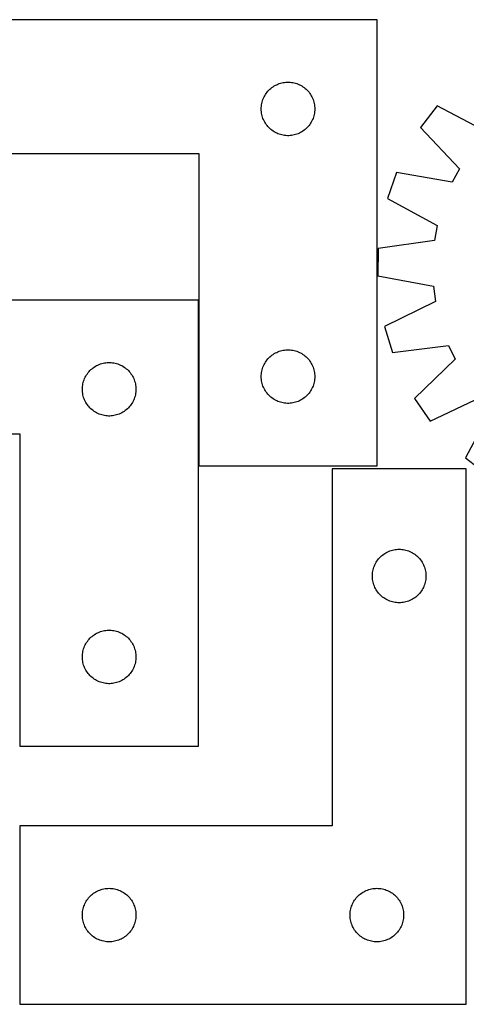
# Model space of a CAD drawing. Header units: millimetres. Extents: x 7 to 1493, y 7 to 2993.
# Tile 5 of 14: x 457 to 707, y 739 to 1291. Entities that reach past the tile are written whole.
import ezdxf

# ---------------------------------------------------------------- set-up
doc = ezdxf.new("R2010")
doc.units = ezdxf.units.MM
doc.layers.add('CUT', color=7, linetype='CONTINUOUS', true_color=0x000000)

msp = doc.modelspace()

# ---------------------------------------------------------------- linework, layer by layer
at = {"layer": 'CUT'}
for p, q in [((657.019708, 1290.8133), (357.019708, 1290.8133)), ((657.019708, 1040.8133), (657.019708, 1290.8133)), ((597.410811, 1252.331507), (598.016494, 1252.810889)), ((598.016494, 1252.810889), (598.646053, 1253.258455)), ((598.646053, 1253.258455), (599.297816, 1253.67302)), ((599.297816, 1253.67302), (599.970057, 1254.053482)), ((599.970057, 1254.053482), (600.660992, 1254.398834)), ((600.660992, 1254.398834), (601.36879, 1254.70816)), ((601.36879, 1254.70816), (602.091573, 1254.980639)), ((602.091573, 1254.980639), (602.827424, 1255.215548)), ((602.827424, 1255.215548), (603.574392, 1255.412266)), ((603.574392, 1255.412266), (604.330497, 1255.570269)), ((604.330497, 1255.570269), (605.093733, 1255.68914)), ((605.093733, 1255.68914), (605.862076, 1255.768563)), ((605.862076, 1255.768563), (606.63349, 1255.808327)), ((606.63349, 1255.808327), (607.405927, 1255.808327)), ((607.405927, 1255.808327), (608.17734, 1255.768563)), ((608.17734, 1255.768563), (608.945684, 1255.68914)), ((608.945684, 1255.68914), (609.70892, 1255.570269)), ((609.70892, 1255.570269), (610.465024, 1255.412266)), ((610.465024, 1255.412266), (611.211993, 1255.215548)), ((611.211993, 1255.215548), (611.947844, 1254.980639)), ((611.947844, 1254.980639), (612.670627, 1254.70816)), ((612.670627, 1254.70816), (613.378424, 1254.398834)), ((613.378424, 1254.398834), (614.069359, 1254.053482)), ((614.069359, 1254.053482), (614.7416, 1253.67302)), ((614.7416, 1253.67302), (615.393364, 1253.258455)), ((615.393364, 1253.258455), (616.022923, 1252.810889)), ((616.022923, 1252.810889), (616.628606, 1252.331507)), ((593.274955, 1246.820109), (593.602402, 1247.519707)), ((593.602402, 1247.519707), (593.96543, 1248.201521)), ((593.96543, 1248.201521), (594.363075, 1248.863743)), ((594.363075, 1248.863743), (594.794283, 1249.504617)), ((594.794283, 1249.504617), (595.257911, 1250.122442)), ((595.257911, 1250.122442), (595.752729, 1250.715582)), ((595.752729, 1250.715582), (596.277426, 1251.282462)), ((596.277426, 1251.282462), (596.830608, 1251.821581)), ((596.830608, 1251.821581), (597.410811, 1252.331507)), ((616.628606, 1252.331507), (617.208808, 1251.821581)), ((617.208808, 1251.821581), (617.761991, 1251.282462)), ((617.761991, 1251.282462), (618.286687, 1250.715582)), ((618.286687, 1250.715582), (618.781505, 1250.122442)), ((618.781505, 1250.122442), (619.245133, 1249.504617)), ((619.245133, 1249.504617), (619.676342, 1248.863743)), ((619.676342, 1248.863743), (620.073987, 1248.201521)), ((620.073987, 1248.201521), (620.437015, 1247.519707)), ((620.437015, 1247.519707), (620.764462, 1246.820109)), ((592.019708, 1240.8133), (592.039597, 1241.585481)), ((592.039597, 1241.585481), (592.09921, 1242.355615)), ((592.09921, 1242.355615), (592.19839, 1243.121659)), ((592.19839, 1243.121659), (592.336873, 1243.881581)), ((592.336873, 1243.881581), (592.514292, 1244.633367)), ((592.514292, 1244.633367), (592.730178, 1245.375023)), ((592.730178, 1245.375023), (592.983956, 1246.104581)), ((592.983956, 1246.104581), (593.274955, 1246.820109)), ((620.764462, 1246.820109), (621.055461, 1246.104581)), ((621.055461, 1246.104581), (621.309239, 1245.375023)), ((621.309239, 1245.375023), (621.525124, 1244.633367)), ((621.525124, 1244.633367), (621.702544, 1243.881581)), ((621.702544, 1243.881581), (621.841027, 1243.121659)), ((621.841027, 1243.121659), (621.940206, 1242.355615)), ((621.940206, 1242.355615), (621.99982, 1241.585481)), ((621.99982, 1241.585481), (622.019708, 1240.8133)), ((690.619419, 1242.592778), (681.298322, 1230.351549)), ((718.673131, 1227.694323), (690.619419, 1242.592778)), ((592.039597, 1240.041119), (592.019708, 1240.8133)), ((592.09921, 1239.270985), (592.039597, 1240.041119)), ((592.19839, 1238.504941), (592.09921, 1239.270985)), ((592.336873, 1237.745019), (592.19839, 1238.504941)), ((592.514292, 1236.993233), (592.336873, 1237.745019)), ((592.730178, 1236.251578), (592.514292, 1236.993233)), ((592.983956, 1235.522019), (592.730178, 1236.251578)), ((621.309239, 1236.251578), (621.055461, 1235.522019)), ((621.525124, 1236.993233), (621.309239, 1236.251578)), ((621.702544, 1237.745019), (621.525124, 1236.993233)), ((621.841027, 1238.504941), (621.702544, 1237.745019)), ((621.940206, 1239.270985), (621.841027, 1238.504941)), ((621.99982, 1240.041119), (621.940206, 1239.270985)), ((622.019708, 1240.8133), (621.99982, 1240.041119)), ((593.274955, 1234.806492), (592.983956, 1235.522019)), ((593.602402, 1234.106893), (593.274955, 1234.806492)), ((593.96543, 1233.425079), (593.602402, 1234.106893)), ((594.363075, 1232.762857), (593.96543, 1233.425079)), ((594.794283, 1232.121984), (594.363075, 1232.762857)), ((595.257911, 1231.504158), (594.794283, 1232.121984)), ((595.752729, 1230.911018), (595.257911, 1231.504158)), ((596.277426, 1230.344138), (595.752729, 1230.911018)), ((618.286687, 1230.911018), (617.761991, 1230.344138)), ((618.781505, 1231.504158), (618.286687, 1230.911018)), ((619.245133, 1232.121984), (618.781505, 1231.504158)), ((619.676342, 1232.762857), (619.245133, 1232.121984)), ((620.073987, 1233.425079), (619.676342, 1232.762857)), ((620.437015, 1234.106893), (620.073987, 1233.425079)), ((620.764462, 1234.806492), (620.437015, 1234.106893)), ((621.055461, 1235.522019), (620.764462, 1234.806492)), ((596.830608, 1229.80502), (596.277426, 1230.344138)), ((597.410811, 1229.295093), (596.830608, 1229.80502)), ((598.016494, 1228.815711), (597.410811, 1229.295093)), ((598.646053, 1228.368145), (598.016494, 1228.815711)), ((599.297816, 1227.953581), (598.646053, 1228.368145)), ((599.970057, 1227.573118), (599.297816, 1227.953581)), ((600.660992, 1227.227766), (599.970057, 1227.573118)), ((601.36879, 1226.918441), (600.660992, 1227.227766)), ((602.091573, 1226.645962), (601.36879, 1226.918441)), ((602.827424, 1226.411052), (602.091573, 1226.645962)), ((603.574392, 1226.214334), (602.827424, 1226.411052)), ((604.330497, 1226.056331), (603.574392, 1226.214334)), ((605.093733, 1225.93746), (604.330497, 1226.056331)), ((605.862076, 1225.858037), (605.093733, 1225.93746)), ((606.63349, 1225.818273), (605.862076, 1225.858037)), ((607.405927, 1225.818273), (606.63349, 1225.818273)), ((608.17734, 1225.858037), (607.405927, 1225.818273)), ((608.945684, 1225.93746), (608.17734, 1225.858037)), ((609.70892, 1226.056331), (608.945684, 1225.93746)), ((610.465024, 1226.214334), (609.70892, 1226.056331)), ((611.211993, 1226.411052), (610.465024, 1226.214334)), ((611.947844, 1226.645962), (611.211993, 1226.411052)), ((612.670627, 1226.918441), (611.947844, 1226.645962)), ((613.378424, 1227.227766), (612.670627, 1226.918441)), ((614.069359, 1227.573118), (613.378424, 1227.227766)), ((614.7416, 1227.953581), (614.069359, 1227.573118)), ((615.393364, 1228.368145), (614.7416, 1227.953581)), ((616.022923, 1228.815711), (615.393364, 1228.368145)), ((616.628606, 1229.295093), (616.022923, 1228.815711)), ((617.208808, 1229.80502), (616.628606, 1229.295093)), ((617.761991, 1230.344138), (617.208808, 1229.80502)), ((681.298322, 1230.351549), (703.121763, 1207.270991)), ((357.019708, 1215.8133), (557.019708, 1215.8133)), ((557.019708, 1215.8133), (557.019708, 1040.8133)), ((667.773874, 1205.220788), (662.691731, 1190.69831)), ((699.058415, 1199.720589), (667.773874, 1205.220788)), ((703.121763, 1207.270991), (699.058415, 1199.720589)), ((662.691731, 1190.69831), (690.579342, 1175.49121)), ((690.579342, 1175.49121), (689.048071, 1167.054707)), ((689.048071, 1167.054707), (657.595049, 1162.618252)), ((657.595049, 1162.618252), (657.249337, 1147.236086)), ((657.249337, 1147.236086), (688.471284, 1141.39102)), ((688.471284, 1141.39102), (689.621981, 1132.89424)), ((556.805109, 1133.718085), (256.805109, 1133.718085)), ((556.805109, 883.718085), (556.805109, 1133.718085)), ((689.621981, 1132.89424), (661.079319, 1118.955402)), ((661.079319, 1118.955402), (665.503878, 1104.219262)), ((598.646053, 1103.258455), (599.297816, 1103.67302)), ((599.297816, 1103.67302), (599.970057, 1104.053482)), ((599.970057, 1104.053482), (600.660992, 1104.398834)), ((600.660992, 1104.398834), (601.36879, 1104.70816)), ((601.36879, 1104.70816), (602.091573, 1104.980639)), ((602.091573, 1104.980639), (602.827424, 1105.215548)), ((602.827424, 1105.215548), (603.574392, 1105.412266)), ((603.574392, 1105.412266), (604.330497, 1105.570269)), ((604.330497, 1105.570269), (605.093733, 1105.68914)), ((605.093733, 1105.68914), (605.862076, 1105.768563)), ((605.862076, 1105.768563), (606.63349, 1105.808327)), ((606.63349, 1105.808327), (607.405927, 1105.808327)), ((607.405927, 1105.808327), (608.17734, 1105.768563)), ((608.17734, 1105.768563), (608.945684, 1105.68914)), ((608.945684, 1105.68914), (609.70892, 1105.570269)), ((609.70892, 1105.570269), (610.465024, 1105.412266)), ((610.465024, 1105.412266), (611.211993, 1105.215548)), ((611.211993, 1105.215548), (611.947844, 1104.980639)), ((611.947844, 1104.980639), (612.670627, 1104.70816)), ((612.670627, 1104.70816), (613.378424, 1104.398834)), ((613.378424, 1104.398834), (614.069359, 1104.053482)), ((614.069359, 1104.053482), (614.7416, 1103.67302)), ((614.7416, 1103.67302), (615.393364, 1103.258455)), ((665.503878, 1104.219262), (697.003939, 1108.308386)), ((697.003939, 1108.308386), (700.723967, 1100.583054)), ((501.876973, 1097.885424), (502.612824, 1098.120333)), ((502.612824, 1098.120333), (503.359793, 1098.317051)), ((503.359793, 1098.317051), (504.115897, 1098.475055)), ((504.115897, 1098.475055), (504.879133, 1098.593925)), ((504.879133, 1098.593925), (505.647477, 1098.673348)), ((505.647477, 1098.673348), (506.41889, 1098.713112)), ((506.41889, 1098.713112), (507.191327, 1098.713112)), ((507.191327, 1098.713112), (507.962741, 1098.673348)), ((507.962741, 1098.673348), (508.731084, 1098.593925)), ((508.731084, 1098.593925), (509.49432, 1098.475055)), ((509.49432, 1098.475055), (510.250425, 1098.317051)), ((510.250425, 1098.317051), (510.997393, 1098.120333)), ((510.997393, 1098.120333), (511.733244, 1097.885424)), ((593.602402, 1097.519707), (593.96543, 1098.201521)), ((593.96543, 1098.201521), (594.363075, 1098.863743)), ((594.363075, 1098.863743), (594.794283, 1099.504617)), ((594.794283, 1099.504617), (595.257911, 1100.122442)), ((595.257911, 1100.122442), (595.752729, 1100.715582)), ((595.752729, 1100.715582), (596.277426, 1101.282462)), ((596.277426, 1101.282462), (596.830608, 1101.821581)), ((596.830608, 1101.821581), (597.410811, 1102.331507)), ((597.410811, 1102.331507), (598.016494, 1102.810889)), ((598.016494, 1102.810889), (598.646053, 1103.258455)), ((615.393364, 1103.258455), (616.022923, 1102.810889)), ((616.022923, 1102.810889), (616.628606, 1102.331507)), ((616.628606, 1102.331507), (617.208808, 1101.821581)), ((617.208808, 1101.821581), (617.761991, 1101.282462)), ((617.761991, 1101.282462), (618.286687, 1100.715582)), ((618.286687, 1100.715582), (618.781505, 1100.122442)), ((618.781505, 1100.122442), (619.245133, 1099.504617)), ((619.245133, 1099.504617), (619.676342, 1098.863743)), ((619.676342, 1098.863743), (620.073987, 1098.201521)), ((620.073987, 1098.201521), (620.437015, 1097.519707)), ((700.723967, 1100.583054), (677.88562, 1078.506264)), ((494.579684, 1092.409402), (495.043312, 1093.027227)), ((495.043312, 1093.027227), (495.53813, 1093.620367)), ((495.53813, 1093.620367), (496.062826, 1094.187248)), ((496.062826, 1094.187248), (496.616009, 1094.726366)), ((496.616009, 1094.726366), (497.196211, 1095.236292)), ((497.196211, 1095.236292), (497.801895, 1095.715674)), ((497.801895, 1095.715674), (498.431453, 1096.16324)), ((498.431453, 1096.16324), (499.083217, 1096.577805)), ((499.083217, 1096.577805), (499.755458, 1096.958267)), ((499.755458, 1096.958267), (500.446393, 1097.303619)), ((500.446393, 1097.303619), (501.15419, 1097.612945)), ((501.15419, 1097.612945), (501.876973, 1097.885424)), ((511.733244, 1097.885424), (512.456027, 1097.612945)), ((512.456027, 1097.612945), (513.163825, 1097.303619)), ((513.163825, 1097.303619), (513.85476, 1096.958267)), ((513.85476, 1096.958267), (514.527001, 1096.577805)), ((514.527001, 1096.577805), (515.178765, 1096.16324)), ((515.178765, 1096.16324), (515.808323, 1095.715674)), ((515.808323, 1095.715674), (516.414006, 1095.236292)), ((516.414006, 1095.236292), (516.994209, 1094.726366)), ((516.994209, 1094.726366), (517.547392, 1094.187248)), ((517.547392, 1094.187248), (518.072088, 1093.620367)), ((518.072088, 1093.620367), (518.566906, 1093.027227)), ((518.566906, 1093.027227), (519.030534, 1092.409402)), ((592.09921, 1092.355615), (592.19839, 1093.121659)), ((592.19839, 1093.121659), (592.336873, 1093.881581)), ((592.336873, 1093.881581), (592.514292, 1094.633367)), ((592.514292, 1094.633367), (592.730178, 1095.375023)), ((592.730178, 1095.375023), (592.983956, 1096.104581)), ((592.983956, 1096.104581), (593.274955, 1096.820109)), ((593.274955, 1096.820109), (593.602402, 1097.519707)), ((620.437015, 1097.519707), (620.764462, 1096.820109)), ((620.764462, 1096.820109), (621.055461, 1096.104581)), ((621.055461, 1096.104581), (621.309239, 1095.375023)), ((621.309239, 1095.375023), (621.525124, 1094.633367)), ((621.525124, 1094.633367), (621.702544, 1093.881581)), ((621.702544, 1093.881581), (621.841027, 1093.121659)), ((621.841027, 1093.121659), (621.940206, 1092.355615)), ((492.122273, 1086.786366), (492.299693, 1087.538152)), ((492.299693, 1087.538152), (492.515578, 1088.279808)), ((492.515578, 1088.279808), (492.769356, 1089.009367)), ((492.769356, 1089.009367), (493.060355, 1089.724894)), ((493.060355, 1089.724894), (493.387802, 1090.424492)), ((493.387802, 1090.424492), (493.75083, 1091.106306)), ((493.75083, 1091.106306), (494.148475, 1091.768528)), ((494.148475, 1091.768528), (494.579684, 1092.409402)), ((519.030534, 1092.409402), (519.461742, 1091.768528)), ((519.461742, 1091.768528), (519.859387, 1091.106306)), ((519.859387, 1091.106306), (520.222415, 1090.424492)), ((520.222415, 1090.424492), (520.549862, 1089.724894)), ((520.549862, 1089.724894), (520.840861, 1089.009367)), ((520.840861, 1089.009367), (521.094639, 1088.279808)), ((521.094639, 1088.279808), (521.310525, 1087.538152)), ((521.310525, 1087.538152), (521.487944, 1086.786366)), ((592.019708, 1090.8133), (592.039597, 1091.585481)), ((592.039597, 1090.041119), (592.019708, 1090.8133)), ((592.039597, 1091.585481), (592.09921, 1092.355615)), ((592.09921, 1089.270985), (592.039597, 1090.041119)), ((592.19839, 1088.504941), (592.09921, 1089.270985)), ((592.336873, 1087.745019), (592.19839, 1088.504941)), ((592.514292, 1086.993233), (592.336873, 1087.745019)), ((592.730178, 1086.251578), (592.514292, 1086.993233)), ((621.525124, 1086.993233), (621.309239, 1086.251578)), ((621.702544, 1087.745019), (621.525124, 1086.993233)), ((621.841027, 1088.504941), (621.702544, 1087.745019)), ((621.940206, 1089.270985), (621.841027, 1088.504941)), ((621.940206, 1092.355615), (621.99982, 1091.585481)), ((621.99982, 1090.041119), (621.940206, 1089.270985)), ((621.99982, 1091.585481), (622.019708, 1090.8133)), ((622.019708, 1090.8133), (621.99982, 1090.041119)), ((491.805109, 1083.718085), (491.824997, 1084.490267)), ((491.824997, 1082.945904), (491.805109, 1083.718085)), ((491.824997, 1084.490267), (491.884611, 1085.2604)), ((491.884611, 1082.17577), (491.824997, 1082.945904)), ((491.884611, 1085.2604), (491.98379, 1086.026444)), ((491.98379, 1081.409727), (491.884611, 1082.17577)), ((491.98379, 1086.026444), (492.122273, 1086.786366)), ((521.487944, 1086.786366), (521.626427, 1086.026444)), ((521.626427, 1086.026444), (521.725607, 1085.2604)), ((521.725607, 1082.17577), (521.626427, 1081.409727)), ((521.725607, 1085.2604), (521.78522, 1084.490267)), ((521.78522, 1082.945904), (521.725607, 1082.17577)), ((521.78522, 1084.490267), (521.805109, 1083.718085)), ((521.805109, 1083.718085), (521.78522, 1082.945904)), ((592.983956, 1085.522019), (592.730178, 1086.251578)), ((593.274955, 1084.806492), (592.983956, 1085.522019)), ((593.602402, 1084.106893), (593.274955, 1084.806492)), ((593.96543, 1083.425079), (593.602402, 1084.106893)), ((594.363075, 1082.762857), (593.96543, 1083.425079)), ((594.794283, 1082.121984), (594.363075, 1082.762857)), ((595.257911, 1081.504158), (594.794283, 1082.121984)), ((595.752729, 1080.911018), (595.257911, 1081.504158)), ((618.781505, 1081.504158), (618.286687, 1080.911018)), ((619.245133, 1082.121984), (618.781505, 1081.504158)), ((619.676342, 1082.762857), (619.245133, 1082.121984)), ((620.073987, 1083.425079), (619.676342, 1082.762857)), ((620.437015, 1084.106893), (620.073987, 1083.425079)), ((620.764462, 1084.806492), (620.437015, 1084.106893)), ((621.055461, 1085.522019), (620.764462, 1084.806492)), ((621.309239, 1086.251578), (621.055461, 1085.522019)), ((492.122273, 1080.649804), (491.98379, 1081.409727)), ((492.299693, 1079.898018), (492.122273, 1080.649804)), ((492.515578, 1079.156363), (492.299693, 1079.898018)), ((492.769356, 1078.426804), (492.515578, 1079.156363)), ((493.060355, 1077.711277), (492.769356, 1078.426804)), ((493.387802, 1077.011678), (493.060355, 1077.711277)), ((493.75083, 1076.329864), (493.387802, 1077.011678)), ((494.148475, 1075.667642), (493.75083, 1076.329864)), ((519.859387, 1076.329864), (519.461742, 1075.667642)), ((520.222415, 1077.011678), (519.859387, 1076.329864)), ((520.549862, 1077.711277), (520.222415, 1077.011678)), ((520.840861, 1078.426804), (520.549862, 1077.711277)), ((521.094639, 1079.156363), (520.840861, 1078.426804)), ((521.310525, 1079.898018), (521.094639, 1079.156363)), ((521.487944, 1080.649804), (521.310525, 1079.898018)), ((521.626427, 1081.409727), (521.487944, 1080.649804)), ((596.277426, 1080.344138), (595.752729, 1080.911018)), ((596.830608, 1079.80502), (596.277426, 1080.344138)), ((597.410811, 1079.295093), (596.830608, 1079.80502)), ((598.016494, 1078.815711), (597.410811, 1079.295093)), ((598.646053, 1078.368145), (598.016494, 1078.815711)), ((599.297816, 1077.953581), (598.646053, 1078.368145)), ((599.970057, 1077.573118), (599.297816, 1077.953581)), ((600.660992, 1077.227766), (599.970057, 1077.573118)), ((601.36879, 1076.918441), (600.660992, 1077.227766)), ((602.091573, 1076.645962), (601.36879, 1076.918441)), ((602.827424, 1076.411052), (602.091573, 1076.645962)), ((603.574392, 1076.214334), (602.827424, 1076.411052)), ((604.330497, 1076.056331), (603.574392, 1076.214334)), ((605.093733, 1075.93746), (604.330497, 1076.056331)), ((609.70892, 1076.056331), (608.945684, 1075.93746)), ((610.465024, 1076.214334), (609.70892, 1076.056331)), ((611.211993, 1076.411052), (610.465024, 1076.214334)), ((611.947844, 1076.645962), (611.211993, 1076.411052)), ((612.670627, 1076.918441), (611.947844, 1076.645962)), ((613.378424, 1077.227766), (612.670627, 1076.918441)), ((614.069359, 1077.573118), (613.378424, 1077.227766)), ((614.7416, 1077.953581), (614.069359, 1077.573118)), ((615.393364, 1078.368145), (614.7416, 1077.953581)), ((616.022923, 1078.815711), (615.393364, 1078.368145)), ((616.628606, 1079.295093), (616.022923, 1078.815711)), ((617.208808, 1079.80502), (616.628606, 1079.295093)), ((617.761991, 1080.344138), (617.208808, 1079.80502)), ((618.286687, 1080.911018), (617.761991, 1080.344138)), ((677.88562, 1078.506264), (686.647343, 1065.858626)), ((686.647343, 1065.858626), (715.342072, 1079.481668)), ((494.579684, 1075.026769), (494.148475, 1075.667642)), ((495.043312, 1074.408943), (494.579684, 1075.026769)), ((495.53813, 1073.815803), (495.043312, 1074.408943)), ((496.062826, 1073.248923), (495.53813, 1073.815803)), ((496.616009, 1072.709805), (496.062826, 1073.248923)), ((497.196211, 1072.199879), (496.616009, 1072.709805)), ((497.801895, 1071.720497), (497.196211, 1072.199879)), ((498.431453, 1071.27293), (497.801895, 1071.720497)), ((499.083217, 1070.858366), (498.431453, 1071.27293)), ((499.755458, 1070.477903), (499.083217, 1070.858366)), ((500.446393, 1070.132551), (499.755458, 1070.477903)), ((513.85476, 1070.477903), (513.163825, 1070.132551)), ((514.527001, 1070.858366), (513.85476, 1070.477903)), ((515.178765, 1071.27293), (514.527001, 1070.858366)), ((515.808323, 1071.720497), (515.178765, 1071.27293)), ((516.414006, 1072.199879), (515.808323, 1071.720497)), ((516.994209, 1072.709805), (516.414006, 1072.199879)), ((517.547392, 1073.248923), (516.994209, 1072.709805)), ((518.072088, 1073.815803), (517.547392, 1073.248923)), ((518.566906, 1074.408943), (518.072088, 1073.815803)), ((519.030534, 1075.026769), (518.566906, 1074.408943)), ((519.461742, 1075.667642), (519.030534, 1075.026769)), ((605.862076, 1075.858037), (605.093733, 1075.93746)), ((606.63349, 1075.818273), (605.862076, 1075.858037)), ((607.405927, 1075.818273), (606.63349, 1075.818273)), ((608.17734, 1075.858037), (607.405927, 1075.818273)), ((608.945684, 1075.93746), (608.17734, 1075.858037)), ((721.267288, 1073.283991), (706.368832, 1045.230279)), ((501.15419, 1069.823226), (500.446393, 1070.132551)), ((501.876973, 1069.550747), (501.15419, 1069.823226)), ((502.612824, 1069.315837), (501.876973, 1069.550747)), ((503.359793, 1069.11912), (502.612824, 1069.315837)), ((504.115897, 1068.961116), (503.359793, 1069.11912)), ((504.879133, 1068.842245), (504.115897, 1068.961116)), ((505.647477, 1068.762822), (504.879133, 1068.842245)), ((506.41889, 1068.723058), (505.647477, 1068.762822)), ((507.191327, 1068.723058), (506.41889, 1068.723058)), ((507.962741, 1068.762822), (507.191327, 1068.723058)), ((508.731084, 1068.842245), (507.962741, 1068.762822)), ((509.49432, 1068.961116), (508.731084, 1068.842245)), ((510.250425, 1069.11912), (509.49432, 1068.961116)), ((510.997393, 1069.315837), (510.250425, 1069.11912)), ((511.733244, 1069.550747), (510.997393, 1069.315837)), ((512.456027, 1069.823226), (511.733244, 1069.550747)), ((513.163825, 1070.132551), (512.456027, 1069.823226)), ((256.805109, 1058.718085), (456.805109, 1058.718085)), ((456.805109, 1058.718085), (456.805109, 883.718085)), ((706.368832, 1045.230279), (718.610062, 1035.909182)), ((557.019708, 1040.8133), (657.019708, 1040.8133)), ((706.79669, 1039.043154), (631.79669, 1039.043154)), ((631.79669, 1039.043154), (631.79669, 839.043154)), ((706.79669, 739.043154), (706.79669, 1039.043154)), ((664.005409, 993.078906), (664.734967, 993.332685)), ((664.734967, 993.332685), (665.476623, 993.54857)), ((665.476623, 993.54857), (666.228409, 993.725989)), ((666.228409, 993.725989), (666.988331, 993.864472)), ((666.988331, 993.864472), (667.754375, 993.963652)), ((667.754375, 993.963652), (668.524509, 994.023265)), ((668.524509, 994.023265), (669.29669, 994.043154)), ((669.29669, 994.043154), (670.068871, 994.023265)), ((670.068871, 994.023265), (670.839005, 993.963652)), ((670.839005, 993.963652), (671.605049, 993.864472)), ((671.605049, 993.864472), (672.364971, 993.725989)), ((672.364971, 993.725989), (673.116757, 993.54857)), ((673.116757, 993.54857), (673.858412, 993.332685)), ((673.858412, 993.332685), (674.587971, 993.078906)), ((656.851535, 987.41681), (657.299101, 988.046368)), ((657.299101, 988.046368), (657.778483, 988.652052)), ((657.778483, 988.652052), (658.288409, 989.232254)), ((658.288409, 989.232254), (658.827528, 989.785437)), ((658.827528, 989.785437), (659.394408, 990.310133)), ((659.394408, 990.310133), (659.987548, 990.804951)), ((659.987548, 990.804951), (660.605373, 991.268579)), ((660.605373, 991.268579), (661.246247, 991.699787)), ((661.246247, 991.699787), (661.908469, 992.097432)), ((661.908469, 992.097432), (662.590283, 992.46046)), ((662.590283, 992.46046), (663.289881, 992.787907)), ((663.289881, 992.787907), (664.005409, 993.078906)), ((674.587971, 993.078906), (675.303498, 992.787907)), ((675.303498, 992.787907), (676.003097, 992.46046)), ((676.003097, 992.46046), (676.684911, 992.097432)), ((676.684911, 992.097432), (677.347133, 991.699787)), ((677.347133, 991.699787), (677.988006, 991.268579)), ((677.988006, 991.268579), (678.605832, 990.804951)), ((678.605832, 990.804951), (679.198972, 990.310133)), ((679.198972, 990.310133), (679.765852, 989.785437)), ((679.765852, 989.785437), (680.30497, 989.232254)), ((680.30497, 989.232254), (680.814897, 988.652052)), ((680.814897, 988.652052), (681.294279, 988.046368)), ((681.294279, 988.046368), (681.741845, 987.41681)), ((654.539721, 981.732365), (654.697724, 982.48847)), ((654.697724, 982.48847), (654.894442, 983.235438)), ((654.894442, 983.235438), (655.129351, 983.97129)), ((655.129351, 983.97129), (655.40183, 984.694072)), ((655.40183, 984.694072), (655.711156, 985.40187)), ((655.711156, 985.40187), (656.056508, 986.092805)), ((656.056508, 986.092805), (656.43697, 986.765046)), ((656.43697, 986.765046), (656.851535, 987.41681)), ((681.741845, 987.41681), (682.156409, 986.765046)), ((682.156409, 986.765046), (682.536872, 986.092805)), ((682.536872, 986.092805), (682.882224, 985.40187)), ((682.882224, 985.40187), (683.191549, 984.694072)), ((683.191549, 984.694072), (683.464028, 983.97129)), ((683.464028, 983.97129), (683.698938, 983.235438)), ((683.698938, 983.235438), (683.895656, 982.48847)), ((683.895656, 982.48847), (684.053659, 981.732365)), ((654.301663, 979.429373), (654.341427, 980.200786)), ((654.301663, 978.656935), (654.301663, 979.429373)), ((654.341427, 977.885522), (654.301663, 978.656935)), ((654.341427, 980.200786), (654.42085, 980.969129)), ((654.42085, 977.117179), (654.341427, 977.885522)), ((654.42085, 980.969129), (654.539721, 981.732365)), ((654.539721, 976.353942), (654.42085, 977.117179)), ((684.053659, 981.732365), (684.17253, 980.969129)), ((684.17253, 977.117179), (684.053659, 976.353942)), ((684.17253, 980.969129), (684.251953, 980.200786)), ((684.251953, 977.885522), (684.17253, 977.117179)), ((684.251953, 980.200786), (684.291717, 979.429373)), ((684.291717, 978.656935), (684.251953, 977.885522)), ((684.291717, 979.429373), (684.291717, 978.656935)), ((654.697724, 975.597838), (654.539721, 976.353942)), ((654.894442, 974.850869), (654.697724, 975.597838)), ((655.129351, 974.115018), (654.894442, 974.850869)), ((655.40183, 973.392235), (655.129351, 974.115018)), ((655.711156, 972.684438), (655.40183, 973.392235)), ((656.056508, 971.993503), (655.711156, 972.684438)), ((656.43697, 971.321262), (656.056508, 971.993503)), ((656.851535, 970.669498), (656.43697, 971.321262)), ((682.156409, 971.321262), (681.741845, 970.669498)), ((682.536872, 971.993503), (682.156409, 971.321262)), ((682.882224, 972.684438), (682.536872, 971.993503)), ((683.191549, 973.392235), (682.882224, 972.684438)), ((683.464028, 974.115018), (683.191549, 973.392235)), ((683.698938, 974.850869), (683.464028, 974.115018)), ((683.895656, 975.597838), (683.698938, 974.850869)), ((684.053659, 976.353942), (683.895656, 975.597838)), ((657.299101, 970.03994), (656.851535, 970.669498)), ((657.778483, 969.434256), (657.299101, 970.03994)), ((658.288409, 968.854054), (657.778483, 969.434256)), ((658.827528, 968.300871), (658.288409, 968.854054)), ((659.394408, 967.776175), (658.827528, 968.300871)), ((659.987548, 967.281357), (659.394408, 967.776175)), ((660.605373, 966.817729), (659.987548, 967.281357)), ((661.246247, 966.38652), (660.605373, 966.817729)), ((661.908469, 965.988875), (661.246247, 966.38652)), ((662.590283, 965.625848), (661.908469, 965.988875)), ((663.289881, 965.2984), (662.590283, 965.625848)), ((676.003097, 965.625848), (675.303498, 965.2984)), ((676.684911, 965.988875), (676.003097, 965.625848)), ((677.347133, 966.38652), (676.684911, 965.988875)), ((677.988006, 966.817729), (677.347133, 966.38652)), ((678.605832, 967.281357), (677.988006, 966.817729)), ((679.198972, 967.776175), (678.605832, 967.281357)), ((679.765852, 968.300871), (679.198972, 967.776175)), ((680.30497, 968.854054), (679.765852, 968.300871)), ((680.814897, 969.434256), (680.30497, 968.854054)), ((681.294279, 970.03994), (680.814897, 969.434256)), ((681.741845, 970.669498), (681.294279, 970.03994)), ((664.005409, 965.007402), (663.289881, 965.2984)), ((664.734967, 964.753623), (664.005409, 965.007402)), ((665.476623, 964.537738), (664.734967, 964.753623)), ((666.228409, 964.360319), (665.476623, 964.537738)), ((666.988331, 964.221835), (666.228409, 964.360319)), ((667.754375, 964.122656), (666.988331, 964.221835)), ((668.524509, 964.063042), (667.754375, 964.122656)), ((669.29669, 964.043154), (668.524509, 964.063042)), ((670.068871, 964.063042), (669.29669, 964.043154)), ((670.839005, 964.122656), (670.068871, 964.063042)), ((671.605049, 964.221835), (670.839005, 964.122656)), ((672.364971, 964.360319), (671.605049, 964.221835)), ((673.116757, 964.537738), (672.364971, 964.360319)), ((673.858412, 964.753623), (673.116757, 964.537738)), ((674.587971, 965.007402), (673.858412, 964.753623)), ((675.303498, 965.2984), (674.587971, 965.007402)), ((495.043312, 943.027227), (495.53813, 943.620367)), ((495.53813, 943.620367), (496.062826, 944.187248)), ((496.062826, 944.187248), (496.616009, 944.726366)), ((496.616009, 944.726366), (497.196211, 945.236292)), ((497.196211, 945.236292), (497.801895, 945.715674)), ((497.801895, 945.715674), (498.431453, 946.16324)), ((498.431453, 946.16324), (499.083217, 946.577805)), ((499.083217, 946.577805), (499.755458, 946.958267)), ((499.755458, 946.958267), (500.446393, 947.303619)), ((500.446393, 947.303619), (501.15419, 947.612945)), ((501.15419, 947.612945), (501.876973, 947.885424)), ((501.876973, 947.885424), (502.612824, 948.120333)), ((502.612824, 948.120333), (503.359793, 948.317051)), ((503.359793, 948.317051), (504.115897, 948.475055)), ((504.115897, 948.475055), (504.879133, 948.593925)), ((504.879133, 948.593925), (505.647477, 948.673348)), ((505.647477, 948.673348), (506.41889, 948.713112)), ((506.41889, 948.713112), (507.191327, 948.713112)), ((507.191327, 948.713112), (507.962741, 948.673348)), ((507.962741, 948.673348), (508.731084, 948.593925)), ((508.731084, 948.593925), (509.49432, 948.475055)), ((509.49432, 948.475055), (510.250425, 948.317051)), ((510.250425, 948.317051), (510.997393, 948.120333)), ((510.997393, 948.120333), (511.733244, 947.885424)), ((511.733244, 947.885424), (512.456027, 947.612945)), ((512.456027, 947.612945), (513.163825, 947.303619)), ((513.163825, 947.303619), (513.85476, 946.958267)), ((513.85476, 946.958267), (514.527001, 946.577805)), ((514.527001, 946.577805), (515.178765, 946.16324)), ((515.178765, 946.16324), (515.808323, 945.715674)), ((515.808323, 945.715674), (516.414006, 945.236292)), ((516.414006, 945.236292), (516.994209, 944.726366)), ((516.994209, 944.726366), (517.547392, 944.187248)), ((517.547392, 944.187248), (518.072088, 943.620367)), ((518.072088, 943.620367), (518.566906, 943.027227)), ((492.299693, 937.538152), (492.515578, 938.279808)), ((492.515578, 938.279808), (492.769356, 939.009367)), ((492.769356, 939.009367), (493.060355, 939.724894)), ((493.060355, 939.724894), (493.387802, 940.424492)), ((493.387802, 940.424492), (493.75083, 941.106306)), ((493.75083, 941.106306), (494.148475, 941.768528)), ((494.148475, 941.768528), (494.579684, 942.409402)), ((494.579684, 942.409402), (495.043312, 943.027227)), ((518.566906, 943.027227), (519.030534, 942.409402)), ((519.030534, 942.409402), (519.461742, 941.768528)), ((519.461742, 941.768528), (519.859387, 941.106306)), ((519.859387, 941.106306), (520.222415, 940.424492)), ((520.222415, 940.424492), (520.549862, 939.724894)), ((520.549862, 939.724894), (520.840861, 939.009367)), ((520.840861, 939.009367), (521.094639, 938.279808)), ((521.094639, 938.279808), (521.310525, 937.538152)), ((491.805109, 933.718085), (491.824997, 934.490267)), ((491.824997, 932.945904), (491.805109, 933.718085)), ((491.824997, 934.490267), (491.884611, 935.2604)), ((491.884611, 932.17577), (491.824997, 932.945904)), ((491.884611, 935.2604), (491.98379, 936.026444)), ((491.98379, 936.026444), (492.122273, 936.786366)), ((492.122273, 936.786366), (492.299693, 937.538152)), ((521.310525, 937.538152), (521.487944, 936.786366)), ((521.487944, 936.786366), (521.626427, 936.026444)), ((521.626427, 936.026444), (521.725607, 935.2604)), ((521.725607, 935.2604), (521.78522, 934.490267)), ((521.78522, 932.945904), (521.725607, 932.17577)), ((521.78522, 934.490267), (521.805109, 933.718085)), ((521.805109, 933.718085), (521.78522, 932.945904)), ((491.98379, 931.409727), (491.884611, 932.17577)), ((492.122273, 930.649804), (491.98379, 931.409727)), ((492.299693, 929.898018), (492.122273, 930.649804)), ((492.515578, 929.156363), (492.299693, 929.898018)), ((492.769356, 928.426804), (492.515578, 929.156363)), ((493.060355, 927.711277), (492.769356, 928.426804)), ((493.387802, 927.011678), (493.060355, 927.711277)), ((493.75083, 926.329864), (493.387802, 927.011678)), ((520.222415, 927.011678), (519.859387, 926.329864)), ((520.549862, 927.711277), (520.222415, 927.011678)), ((520.840861, 928.426804), (520.549862, 927.711277)), ((521.094639, 929.156363), (520.840861, 928.426804)), ((521.310525, 929.898018), (521.094639, 929.156363)), ((521.487944, 930.649804), (521.310525, 929.898018)), ((521.626427, 931.409727), (521.487944, 930.649804)), ((521.725607, 932.17577), (521.626427, 931.409727)), ((494.148475, 925.667642), (493.75083, 926.329864)), ((494.579684, 925.026769), (494.148475, 925.667642)), ((495.043312, 924.408943), (494.579684, 925.026769)), ((495.53813, 923.815803), (495.043312, 924.408943)), ((496.062826, 923.248923), (495.53813, 923.815803)), ((496.616009, 922.709805), (496.062826, 923.248923)), ((497.196211, 922.199879), (496.616009, 922.709805)), ((497.801895, 921.720497), (497.196211, 922.199879)), ((498.431453, 921.27293), (497.801895, 921.720497)), ((515.808323, 921.720497), (515.178765, 921.27293)), ((516.414006, 922.199879), (515.808323, 921.720497)), ((516.994209, 922.709805), (516.414006, 922.199879)), ((517.547392, 923.248923), (516.994209, 922.709805)), ((518.072088, 923.815803), (517.547392, 923.248923)), ((518.566906, 924.408943), (518.072088, 923.815803)), ((519.030534, 925.026769), (518.566906, 924.408943)), ((519.461742, 925.667642), (519.030534, 925.026769)), ((519.859387, 926.329864), (519.461742, 925.667642)), ((499.083217, 920.858366), (498.431453, 921.27293)), ((499.755458, 920.477903), (499.083217, 920.858366)), ((500.446393, 920.132551), (499.755458, 920.477903)), ((501.15419, 919.823226), (500.446393, 920.132551)), ((501.876973, 919.550747), (501.15419, 919.823226)), ((502.612824, 919.315837), (501.876973, 919.550747)), ((503.359793, 919.11912), (502.612824, 919.315837)), ((504.115897, 918.961116), (503.359793, 919.11912)), ((504.879133, 918.842245), (504.115897, 918.961116)), ((505.647477, 918.762822), (504.879133, 918.842245)), ((506.41889, 918.723058), (505.647477, 918.762822)), ((507.191327, 918.723058), (506.41889, 918.723058)), ((507.962741, 918.762822), (507.191327, 918.723058)), ((508.731084, 918.842245), (507.962741, 918.762822)), ((509.49432, 918.961116), (508.731084, 918.842245)), ((510.250425, 919.11912), (509.49432, 918.961116)), ((510.997393, 919.315837), (510.250425, 919.11912)), ((511.733244, 919.550747), (510.997393, 919.315837)), ((512.456027, 919.823226), (511.733244, 919.550747)), ((513.163825, 920.132551), (512.456027, 919.823226)), ((513.85476, 920.477903), (513.163825, 920.132551)), ((514.527001, 920.858366), (513.85476, 920.477903)), ((515.178765, 921.27293), (514.527001, 920.858366)), ((456.805109, 883.718085), (556.805109, 883.718085)), ((631.79669, 839.043154), (456.79669, 839.043154)), ((456.79669, 839.043154), (456.79669, 739.043154)), ((496.327528, 799.785437), (496.894408, 800.310133)), ((496.894408, 800.310133), (497.487548, 800.804951)), ((497.487548, 800.804951), (498.105373, 801.268579)), ((498.105373, 801.268579), (498.746247, 801.699787)), ((498.746247, 801.699787), (499.408469, 802.097432)), ((499.408469, 802.097432), (500.090283, 802.46046)), ((500.090283, 802.46046), (500.789881, 802.787907)), ((500.789881, 802.787907), (501.505409, 803.078906)), ((501.505409, 803.078906), (502.234967, 803.332685)), ((502.234967, 803.332685), (502.976623, 803.54857)), ((502.976623, 803.54857), (503.728409, 803.725989)), ((503.728409, 803.725989), (504.488331, 803.864472)), ((504.488331, 803.864472), (505.254375, 803.963652)), ((505.254375, 803.963652), (506.024509, 804.023265)), ((506.024509, 804.023265), (506.79669, 804.043154)), ((506.79669, 804.043154), (507.568871, 804.023265)), ((507.568871, 804.023265), (508.339005, 803.963652)), ((508.339005, 803.963652), (509.105049, 803.864472)), ((509.105049, 803.864472), (509.864971, 803.725989)), ((509.864971, 803.725989), (510.616757, 803.54857)), ((510.616757, 803.54857), (511.358412, 803.332685)), ((511.358412, 803.332685), (512.087971, 803.078906)), ((512.087971, 803.078906), (512.803498, 802.787907)), ((512.803498, 802.787907), (513.503097, 802.46046)), ((513.503097, 802.46046), (514.184911, 802.097432)), ((514.184911, 802.097432), (514.847133, 801.699787)), ((514.847133, 801.699787), (515.488006, 801.268579)), ((515.488006, 801.268579), (516.105832, 800.804951)), ((516.105832, 800.804951), (516.698972, 800.310133)), ((516.698972, 800.310133), (517.265852, 799.785437)), ((646.327528, 799.785437), (646.894408, 800.310133)), ((646.894408, 800.310133), (647.487548, 800.804951)), ((647.487548, 800.804951), (648.105373, 801.268579)), ((648.105373, 801.268579), (648.746247, 801.699787)), ((648.746247, 801.699787), (649.408469, 802.097432)), ((649.408469, 802.097432), (650.090283, 802.46046)), ((650.090283, 802.46046), (650.789881, 802.787907)), ((650.789881, 802.787907), (651.505409, 803.078906)), ((651.505409, 803.078906), (652.234967, 803.332685)), ((652.234967, 803.332685), (652.976623, 803.54857)), ((652.976623, 803.54857), (653.728409, 803.725989)), ((653.728409, 803.725989), (654.488331, 803.864472)), ((654.488331, 803.864472), (655.254375, 803.963652)), ((655.254375, 803.963652), (656.024509, 804.023265)), ((656.024509, 804.023265), (656.79669, 804.043154)), ((656.79669, 804.043154), (657.568871, 804.023265)), ((657.568871, 804.023265), (658.339005, 803.963652)), ((658.339005, 803.963652), (659.105049, 803.864472)), ((659.105049, 803.864472), (659.864971, 803.725989)), ((659.864971, 803.725989), (660.616757, 803.54857)), ((660.616757, 803.54857), (661.358412, 803.332685)), ((661.358412, 803.332685), (662.087971, 803.078906)), ((662.087971, 803.078906), (662.803498, 802.787907)), ((662.803498, 802.787907), (663.503097, 802.46046)), ((663.503097, 802.46046), (664.184911, 802.097432)), ((664.184911, 802.097432), (664.847133, 801.699787)), ((664.847133, 801.699787), (665.488006, 801.268579)), ((665.488006, 801.268579), (666.105832, 800.804951)), ((666.105832, 800.804951), (666.698972, 800.310133)), ((666.698972, 800.310133), (667.265852, 799.785437)), ((492.629351, 793.97129), (492.90183, 794.694072)), ((492.90183, 794.694072), (493.211156, 795.40187)), ((493.211156, 795.40187), (493.556508, 796.092805)), ((493.556508, 796.092805), (493.93697, 796.765046)), ((493.93697, 796.765046), (494.351535, 797.41681)), ((494.351535, 797.41681), (494.799101, 798.046368)), ((494.799101, 798.046368), (495.278483, 798.652052)), ((495.278483, 798.652052), (495.788409, 799.232254)), ((495.788409, 799.232254), (496.327528, 799.785437)), ((517.265852, 799.785437), (517.80497, 799.232254)), ((517.80497, 799.232254), (518.314897, 798.652052)), ((518.314897, 798.652052), (518.794279, 798.046368)), ((518.794279, 798.046368), (519.241845, 797.41681)), ((519.241845, 797.41681), (519.656409, 796.765046)), ((519.656409, 796.765046), (520.036872, 796.092805)), ((520.036872, 796.092805), (520.382224, 795.40187)), ((520.382224, 795.40187), (520.691549, 794.694072)), ((520.691549, 794.694072), (520.964028, 793.97129)), ((642.629351, 793.97129), (642.90183, 794.694072)), ((642.90183, 794.694072), (643.211156, 795.40187)), ((643.211156, 795.40187), (643.556508, 796.092805)), ((643.556508, 796.092805), (643.93697, 796.765046)), ((643.93697, 796.765046), (644.351535, 797.41681)), ((644.351535, 797.41681), (644.799101, 798.046368)), ((644.799101, 798.046368), (645.278483, 798.652052)), ((645.278483, 798.652052), (645.788409, 799.232254)), ((645.788409, 799.232254), (646.327528, 799.785437)), ((667.265852, 799.785437), (667.80497, 799.232254)), ((667.80497, 799.232254), (668.314897, 798.652052)), ((668.314897, 798.652052), (668.794279, 798.046368)), ((668.794279, 798.046368), (669.241845, 797.41681)), ((669.241845, 797.41681), (669.656409, 796.765046)), ((669.656409, 796.765046), (670.036872, 796.092805)), ((670.036872, 796.092805), (670.382224, 795.40187)), ((670.382224, 795.40187), (670.691549, 794.694072)), ((670.691549, 794.694072), (670.964028, 793.97129)), ((491.801663, 789.429373), (491.841427, 790.200786)), ((491.801663, 788.656935), (491.801663, 789.429373)), ((491.841427, 790.200786), (491.92085, 790.969129)), ((491.92085, 790.969129), (492.039721, 791.732365)), ((492.039721, 791.732365), (492.197724, 792.48847)), ((492.197724, 792.48847), (492.394442, 793.235438)), ((492.394442, 793.235438), (492.629351, 793.97129)), ((520.964028, 793.97129), (521.198938, 793.235438)), ((521.198938, 793.235438), (521.395656, 792.48847)), ((521.395656, 792.48847), (521.553659, 791.732365)), ((521.553659, 791.732365), (521.67253, 790.969129)), ((521.67253, 790.969129), (521.751953, 790.200786)), ((521.751953, 790.200786), (521.791717, 789.429373)), ((521.791717, 789.429373), (521.791717, 788.656935)), ((641.801663, 789.429373), (641.841427, 790.200786)), ((641.801663, 788.656935), (641.801663, 789.429373)), ((641.841427, 790.200786), (641.92085, 790.969129)), ((641.92085, 790.969129), (642.039721, 791.732365)), ((642.039721, 791.732365), (642.197724, 792.48847)), ((642.197724, 792.48847), (642.394442, 793.235438)), ((642.394442, 793.235438), (642.629351, 793.97129)), ((670.964028, 793.97129), (671.198938, 793.235438)), ((671.198938, 793.235438), (671.395656, 792.48847)), ((671.395656, 792.48847), (671.553659, 791.732365)), ((671.553659, 791.732365), (671.67253, 790.969129)), ((671.67253, 790.969129), (671.751953, 790.200786)), ((671.751953, 790.200786), (671.791717, 789.429373)), ((671.791717, 789.429373), (671.791717, 788.656935)), ((491.841427, 787.885522), (491.801663, 788.656935)), ((491.92085, 787.117179), (491.841427, 787.885522)), ((492.039721, 786.353942), (491.92085, 787.117179)), ((492.197724, 785.597838), (492.039721, 786.353942)), ((492.394442, 784.850869), (492.197724, 785.597838)), ((492.629351, 784.115018), (492.394442, 784.850869)), ((492.90183, 783.392235), (492.629351, 784.115018)), ((520.964028, 784.115018), (520.691549, 783.392235)), ((521.198938, 784.850869), (520.964028, 784.115018)), ((521.395656, 785.597838), (521.198938, 784.850869)), ((521.553659, 786.353942), (521.395656, 785.597838)), ((521.67253, 787.117179), (521.553659, 786.353942)), ((521.751953, 787.885522), (521.67253, 787.117179)), ((521.791717, 788.656935), (521.751953, 787.885522)), ((641.841427, 787.885522), (641.801663, 788.656935)), ((641.92085, 787.117179), (641.841427, 787.885522)), ((642.039721, 786.353942), (641.92085, 787.117179)), ((642.197724, 785.597838), (642.039721, 786.353942)), ((642.394442, 784.850869), (642.197724, 785.597838)), ((642.629351, 784.115018), (642.394442, 784.850869)), ((642.90183, 783.392235), (642.629351, 784.115018)), ((670.964028, 784.115018), (670.691549, 783.392235)), ((671.198938, 784.850869), (670.964028, 784.115018)), ((671.395656, 785.597838), (671.198938, 784.850869)), ((671.553659, 786.353942), (671.395656, 785.597838)), ((671.67253, 787.117179), (671.553659, 786.353942)), ((671.751953, 787.885522), (671.67253, 787.117179)), ((671.791717, 788.656935), (671.751953, 787.885522)), ((493.211156, 782.684438), (492.90183, 783.392235)), ((493.556508, 781.993503), (493.211156, 782.684438)), ((493.93697, 781.321262), (493.556508, 781.993503)), ((494.351535, 780.669498), (493.93697, 781.321262)), ((494.799101, 780.03994), (494.351535, 780.669498)), ((495.278483, 779.434256), (494.799101, 780.03994)), ((495.788409, 778.854054), (495.278483, 779.434256)), ((496.327528, 778.300871), (495.788409, 778.854054)), ((496.894408, 777.776175), (496.327528, 778.300871)), ((517.265852, 778.300871), (516.698972, 777.776175)), ((517.80497, 778.854054), (517.265852, 778.300871)), ((518.314897, 779.434256), (517.80497, 778.854054)), ((518.794279, 780.03994), (518.314897, 779.434256)), ((519.241845, 780.669498), (518.794279, 780.03994)), ((519.656409, 781.321262), (519.241845, 780.669498)), ((520.036872, 781.993503), (519.656409, 781.321262)), ((520.382224, 782.684438), (520.036872, 781.993503)), ((520.691549, 783.392235), (520.382224, 782.684438)), ((643.211156, 782.684438), (642.90183, 783.392235)), ((643.556508, 781.993503), (643.211156, 782.684438)), ((643.93697, 781.321262), (643.556508, 781.993503)), ((644.351535, 780.669498), (643.93697, 781.321262)), ((644.799101, 780.03994), (644.351535, 780.669498)), ((645.278483, 779.434256), (644.799101, 780.03994)), ((645.788409, 778.854054), (645.278483, 779.434256)), ((646.327528, 778.300871), (645.788409, 778.854054)), ((646.894408, 777.776175), (646.327528, 778.300871)), ((667.265852, 778.300871), (666.698972, 777.776175)), ((667.80497, 778.854054), (667.265852, 778.300871)), ((668.314897, 779.434256), (667.80497, 778.854054)), ((668.794279, 780.03994), (668.314897, 779.434256)), ((669.241845, 780.669498), (668.794279, 780.03994)), ((669.656409, 781.321262), (669.241845, 780.669498)), ((670.036872, 781.993503), (669.656409, 781.321262)), ((670.382224, 782.684438), (670.036872, 781.993503)), ((670.691549, 783.392235), (670.382224, 782.684438)), ((497.487548, 777.281357), (496.894408, 777.776175)), ((498.105373, 776.817729), (497.487548, 777.281357)), ((498.746247, 776.38652), (498.105373, 776.817729)), ((499.408469, 775.988875), (498.746247, 776.38652)), ((500.090283, 775.625848), (499.408469, 775.988875)), ((500.789881, 775.2984), (500.090283, 775.625848)), ((501.505409, 775.007402), (500.789881, 775.2984)), ((502.234967, 774.753623), (501.505409, 775.007402)), ((502.976623, 774.537738), (502.234967, 774.753623)), ((503.728409, 774.360319), (502.976623, 774.537738)), ((504.488331, 774.221835), (503.728409, 774.360319)), ((505.254375, 774.122656), (504.488331, 774.221835)), ((506.024509, 774.063042), (505.254375, 774.122656)), ((506.79669, 774.043154), (506.024509, 774.063042)), ((507.568871, 774.063042), (506.79669, 774.043154)), ((508.339005, 774.122656), (507.568871, 774.063042)), ((509.105049, 774.221835), (508.339005, 774.122656)), ((509.864971, 774.360319), (509.105049, 774.221835)), ((510.616757, 774.537738), (509.864971, 774.360319)), ((511.358412, 774.753623), (510.616757, 774.537738)), ((512.087971, 775.007402), (511.358412, 774.753623)), ((512.803498, 775.2984), (512.087971, 775.007402)), ((513.503097, 775.625848), (512.803498, 775.2984)), ((514.184911, 775.988875), (513.503097, 775.625848)), ((514.847133, 776.38652), (514.184911, 775.988875)), ((515.488006, 776.817729), (514.847133, 776.38652)), ((516.105832, 777.281357), (515.488006, 776.817729)), ((516.698972, 777.776175), (516.105832, 777.281357)), ((647.487548, 777.281357), (646.894408, 777.776175)), ((648.105373, 776.817729), (647.487548, 777.281357)), ((648.746247, 776.38652), (648.105373, 776.817729)), ((649.408469, 775.988875), (648.746247, 776.38652)), ((650.090283, 775.625848), (649.408469, 775.988875)), ((650.789881, 775.2984), (650.090283, 775.625848)), ((651.505409, 775.007402), (650.789881, 775.2984)), ((652.234967, 774.753623), (651.505409, 775.007402)), ((652.976623, 774.537738), (652.234967, 774.753623)), ((653.728409, 774.360319), (652.976623, 774.537738)), ((654.488331, 774.221835), (653.728409, 774.360319)), ((655.254375, 774.122656), (654.488331, 774.221835)), ((656.024509, 774.063042), (655.254375, 774.122656)), ((656.79669, 774.043154), (656.024509, 774.063042)), ((657.568871, 774.063042), (656.79669, 774.043154)), ((658.339005, 774.122656), (657.568871, 774.063042)), ((659.105049, 774.221835), (658.339005, 774.122656)), ((659.864971, 774.360319), (659.105049, 774.221835)), ((660.616757, 774.537738), (659.864971, 774.360319)), ((661.358412, 774.753623), (660.616757, 774.537738)), ((662.087971, 775.007402), (661.358412, 774.753623)), ((662.803498, 775.2984), (662.087971, 775.007402)), ((663.503097, 775.625848), (662.803498, 775.2984)), ((664.184911, 775.988875), (663.503097, 775.625848)), ((664.847133, 776.38652), (664.184911, 775.988875)), ((665.488006, 776.817729), (664.847133, 776.38652)), ((666.105832, 777.281357), (665.488006, 776.817729)), ((666.698972, 777.776175), (666.105832, 777.281357)), ((456.79669, 739.043154), (706.79669, 739.043154))]:
    msp.add_line(p, q, dxfattribs=at)

doc.saveas('drawing.dxf')
